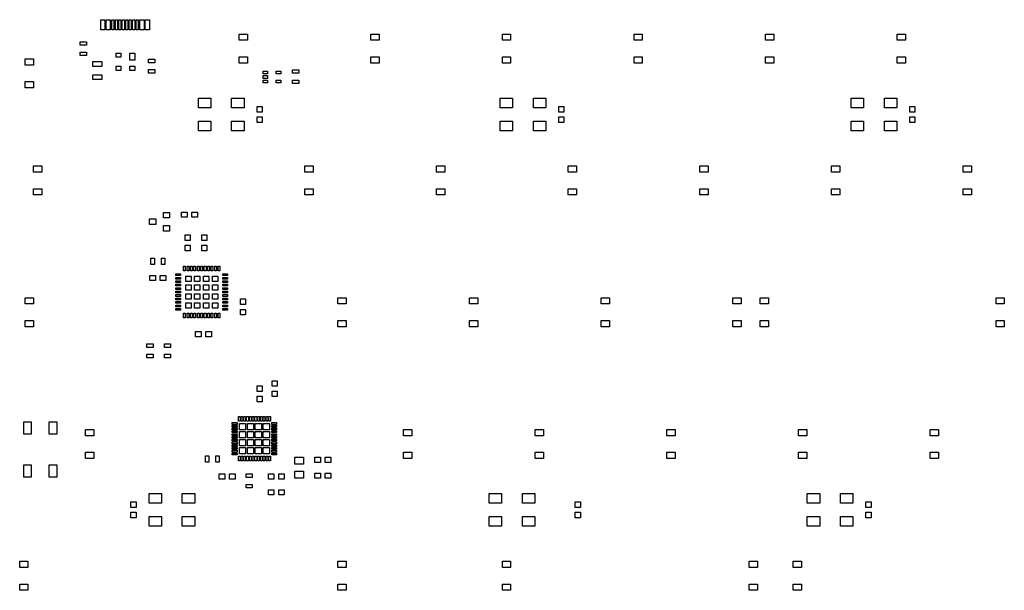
# Model space of a CAD drawing. Extents: x 51 to 336, y -135 to -53.
# Tile 1 of 2: x 51 to 193, y -135 to -53. Entities that reach past the tile are written whole.
import ezdxf

# ---------------------------------------------------------------- set-up
doc = ezdxf.new("R2010")
doc.units = 0
doc.header["$MEASUREMENT"] = 0
doc.layers.add('BLACK', color=7, linetype='CONTINUOUS')

msp = doc.modelspace()

# ---------------------------------------------------------------- linework, layer by layer
at = {"layer": 'Black'}
for p, q in [((62.7126, -54.42), (62.7126, -52.97)), ((62.7126, -52.97), (63.3126, -52.97)), ((63.3126, -52.97), (63.3126, -54.42)), ((63.4876, -54.42), (63.4876, -52.97)), ((63.4876, -52.97), (64.0876, -52.97)), ((64.0876, -52.97), (64.0876, -54.42)), ((64.3376, -54.42), (64.3376, -52.97)), ((64.3376, -52.97), (64.6376, -52.97)), ((64.6376, -52.97), (64.6376, -54.42)), ((64.8376, -54.42), (64.8376, -52.97)), ((64.8376, -52.97), (65.1376, -52.97)), ((65.1376, -52.97), (65.1376, -54.42)), ((65.3376, -54.42), (65.3376, -52.97)), ((65.3376, -52.97), (65.6376, -52.97)), ((65.6376, -52.97), (65.6376, -54.42)), ((65.8376, -54.42), (65.8376, -52.97)), ((65.8376, -52.97), (66.1376, -52.97)), ((66.1376, -52.97), (66.1376, -54.42)), ((66.3376, -54.42), (66.3376, -52.97)), ((66.3376, -52.97), (66.6376, -52.97)), ((66.6376, -52.97), (66.6376, -54.42)), ((66.8376, -54.42), (66.8376, -52.97)), ((66.8376, -52.97), (67.1376, -52.97)), ((67.1376, -52.97), (67.1376, -54.42)), ((67.3376, -54.42), (67.3376, -52.97)), ((67.3376, -52.97), (67.6376, -52.97)), ((67.6376, -52.97), (67.6376, -54.42)), ((67.8376, -54.42), (67.8376, -52.97)), ((67.8376, -52.97), (68.1376, -52.97)), ((68.1376, -52.97), (68.1376, -54.42)), ((68.3876, -54.42), (68.3876, -52.97)), ((68.3876, -52.97), (68.9876, -52.97)), ((68.9876, -52.97), (68.9876, -54.42)), ((69.1626, -54.42), (69.1626, -52.97)), ((69.1626, -52.97), (69.7626, -52.97)), ((69.7626, -52.97), (69.7626, -54.42)), ((63.3126, -54.42), (62.7126, -54.42)), ((64.0876, -54.42), (63.4876, -54.42)), ((64.6376, -54.42), (64.3376, -54.42)), ((65.1376, -54.42), (64.8376, -54.42)), ((65.6376, -54.42), (65.3376, -54.42)), ((66.1376, -54.42), (65.8376, -54.42)), ((66.6376, -54.42), (66.3376, -54.42)), ((67.1376, -54.42), (66.8376, -54.42)), ((67.6376, -54.42), (67.3376, -54.42)), ((68.1376, -54.42), (67.8376, -54.42)), ((68.9876, -54.42), (68.3876, -54.42)), ((69.7626, -54.42), (69.1626, -54.42)), ((82.7437, -55.95), (82.7437, -55.05)), ((82.7437, -55.05), (83.9437, -55.05)), ((83.9437, -55.05), (83.9437, -55.95)), ((101.794, -55.95), (101.794, -55.05)), ((101.794, -55.05), (102.994, -55.05)), ((102.994, -55.05), (102.994, -55.95)), ((120.844, -55.95), (120.844, -55.05)), ((120.844, -55.05), (122.044, -55.05)), ((122.044, -55.05), (122.044, -55.95)), ((139.894, -55.95), (139.894, -55.05)), ((139.894, -55.05), (141.094, -55.05)), ((141.094, -55.05), (141.094, -55.95)), ((158.944, -55.95), (158.944, -55.05)), ((158.944, -55.05), (160.144, -55.05)), ((160.144, -55.05), (160.144, -55.95)), ((177.994, -55.95), (177.994, -55.05)), ((177.994, -55.05), (179.194, -55.05)), ((179.194, -55.05), (179.194, -55.95)), ((59.748, -56.65), (59.748, -56.15)), ((59.748, -56.15), (60.648, -56.15)), ((60.648, -56.65), (59.748, -56.65)), ((60.648, -56.15), (60.648, -56.65)), ((83.9437, -55.95), (82.7437, -55.95)), ((102.994, -55.95), (101.794, -55.95)), ((122.044, -55.95), (120.844, -55.95)), ((141.094, -55.95), (139.894, -55.95)), ((160.144, -55.95), (158.944, -55.95)), ((179.194, -55.95), (177.994, -55.95)), ((59.748, -58.15), (59.748, -57.65)), ((59.748, -57.65), (60.648, -57.65)), ((60.648, -58.15), (59.748, -58.15)), ((60.648, -57.65), (60.648, -58.15)), ((64.944, -58.405), (64.944, -57.805)), ((64.944, -57.805), (65.644, -57.805)), ((65.644, -58.405), (64.944, -58.405)), ((65.644, -57.805), (65.644, -58.405)), ((66.944, -58.805), (66.944, -57.805)), ((66.944, -57.805), (67.644, -57.805)), ((67.644, -57.805), (67.644, -58.805)), ((82.7437, -59.25), (82.7437, -58.35)), ((82.7437, -58.35), (83.9437, -58.35)), ((83.9437, -58.35), (83.9437, -59.25)), ((101.794, -59.25), (101.794, -58.35)), ((101.794, -58.35), (102.994, -58.35)), ((102.994, -58.35), (102.994, -59.25)), ((120.844, -59.25), (120.844, -58.35)), ((120.844, -58.35), (122.044, -58.35)), ((122.044, -58.35), (122.044, -59.25)), ((139.894, -59.25), (139.894, -58.35)), ((139.894, -58.35), (141.094, -58.35)), ((141.094, -58.35), (141.094, -59.25)), ((158.944, -59.25), (158.944, -58.35)), ((158.944, -58.35), (160.144, -58.35)), ((160.144, -58.35), (160.144, -59.25)), ((177.994, -59.25), (177.994, -58.35)), ((177.994, -58.35), (179.194, -58.35)), ((179.194, -58.35), (179.194, -59.25)), ((51.7875, -59.5219), (51.7875, -58.6219)), ((51.7875, -58.6219), (52.9875, -58.6219)), ((52.9875, -59.5219), (51.7875, -59.5219)), ((52.9875, -58.6219), (52.9875, -59.5219)), ((61.58, -59.725), (61.58, -59.025)), ((61.58, -59.025), (62.88, -59.025)), ((62.88, -59.725), (61.58, -59.725)), ((62.88, -59.025), (62.88, -59.725)), ((64.944, -60.305), (64.944, -59.705)), ((64.944, -59.705), (65.644, -59.705)), ((65.644, -59.705), (65.644, -60.305)), ((67.644, -58.805), (66.944, -58.805)), ((66.944, -60.305), (66.944, -59.705)), ((66.944, -59.705), (67.644, -59.705)), ((67.644, -59.705), (67.644, -60.305)), ((69.654, -59.19), (69.654, -58.69)), ((69.654, -58.69), (70.554, -58.69)), ((70.554, -59.19), (69.654, -59.19)), ((70.554, -58.69), (70.554, -59.19)), ((83.9437, -59.25), (82.7437, -59.25)), ((102.994, -59.25), (101.794, -59.25)), ((122.044, -59.25), (120.844, -59.25)), ((141.094, -59.25), (139.894, -59.25)), ((160.144, -59.25), (158.944, -59.25)), ((179.194, -59.25), (177.994, -59.25)), ((61.58, -61.625), (61.58, -60.925)), ((61.58, -60.925), (62.88, -60.925)), ((62.88, -60.925), (62.88, -61.625)), ((65.644, -60.305), (64.944, -60.305)), ((67.644, -60.305), (66.944, -60.305)), ((69.654, -60.69), (69.654, -60.19)), ((69.654, -60.19), (70.554, -60.19)), ((70.554, -60.69), (69.654, -60.69)), ((70.554, -60.19), (70.554, -60.69)), ((86.228, -60.7957), (86.228, -60.3957)), ((86.228, -60.3957), (86.878, -60.3957)), ((86.878, -60.7957), (86.228, -60.7957)), ((86.228, -61.4457), (86.228, -61.0457)), ((86.228, -61.0457), (86.878, -61.0457)), ((86.878, -60.3957), (86.878, -60.7957)), ((86.878, -61.0457), (86.878, -61.4457)), ((88.128, -60.7957), (88.128, -60.3957)), ((88.128, -60.3957), (88.778, -60.3957)), ((88.778, -60.7957), (88.128, -60.7957)), ((88.778, -60.3957), (88.778, -60.7957)), ((90.482, -60.714), (90.482, -60.214)), ((90.482, -60.214), (91.382, -60.214)), ((91.382, -60.714), (90.482, -60.714)), ((91.382, -60.214), (91.382, -60.714)), ((51.7875, -62.8219), (51.7875, -61.9219)), ((51.7875, -61.9219), (52.9875, -61.9219)), ((52.9875, -61.9219), (52.9875, -62.8219)), ((62.88, -61.625), (61.58, -61.625)), ((86.878, -61.4457), (86.228, -61.4457)), ((86.228, -62.0957), (86.228, -61.6957)), ((86.228, -61.6957), (86.878, -61.6957)), ((86.878, -62.0957), (86.228, -62.0957)), ((86.878, -61.6957), (86.878, -62.0957)), ((88.128, -62.0957), (88.128, -61.6957)), ((88.128, -61.6957), (88.778, -61.6957)), ((88.778, -62.0957), (88.128, -62.0957)), ((88.778, -61.6957), (88.778, -62.0957)), ((90.482, -62.214), (90.482, -61.714)), ((90.482, -61.714), (91.382, -61.714)), ((91.382, -62.214), (90.482, -62.214)), ((91.382, -61.714), (91.382, -62.214)), ((52.9875, -62.8219), (51.7875, -62.8219)), ((76.8687, -65.725), (76.8687, -64.325)), ((76.8687, -64.325), (78.6688, -64.325)), ((78.6688, -64.325), (78.6688, -65.725)), ((81.6688, -65.725), (81.6688, -64.325)), ((81.6688, -64.325), (83.4688, -64.325)), ((83.4688, -64.325), (83.4688, -65.725)), ((85.35, -66.325), (85.35, -65.525)), ((85.35, -65.525), (86.1, -65.525)), ((86.1, -65.525), (86.1, -66.325)), ((120.525, -65.725), (120.525, -64.325)), ((120.525, -64.325), (122.325, -64.325)), ((122.325, -64.325), (122.325, -65.725)), ((125.325, -65.725), (125.325, -64.325)), ((125.325, -64.325), (127.125, -64.325)), ((127.125, -64.325), (127.125, -65.725)), ((129.006, -66.325), (129.006, -65.525)), ((129.006, -65.525), (129.756, -65.525)), ((129.756, -65.525), (129.756, -66.325)), ((171.325, -65.725), (171.325, -64.325)), ((171.325, -64.325), (173.125, -64.325)), ((173.125, -64.325), (173.125, -65.725)), ((176.125, -65.725), (176.125, -64.325)), ((176.125, -64.325), (177.925, -64.325)), ((177.925, -64.325), (177.925, -65.725)), ((179.806, -66.325), (179.806, -65.525)), ((179.806, -65.525), (180.556, -65.525)), ((180.556, -65.525), (180.556, -66.325)), ((78.6688, -65.725), (76.8687, -65.725)), ((83.4688, -65.725), (81.6688, -65.725)), ((86.1, -66.325), (85.35, -66.325)), ((122.325, -65.725), (120.525, -65.725)), ((127.125, -65.725), (125.325, -65.725)), ((129.756, -66.325), (129.006, -66.325)), ((173.125, -65.725), (171.325, -65.725)), ((177.925, -65.725), (176.125, -65.725)), ((180.556, -66.325), (179.806, -66.325)), ((76.8687, -69.025), (76.8687, -67.625)), ((76.8687, -67.625), (78.6688, -67.625)), ((78.6688, -67.625), (78.6688, -69.025)), ((81.6688, -69.025), (81.6688, -67.625)), ((81.6688, -67.625), (83.4688, -67.625)), ((83.4688, -67.625), (83.4688, -69.025)), ((85.35, -67.825), (85.35, -67.025)), ((85.35, -67.025), (86.1, -67.025)), ((86.1, -67.825), (85.35, -67.825)), ((86.1, -67.025), (86.1, -67.825)), ((120.525, -69.025), (120.525, -67.625)), ((120.525, -67.625), (122.325, -67.625)), ((122.325, -67.625), (122.325, -69.025)), ((125.325, -69.025), (125.325, -67.625)), ((125.325, -67.625), (127.125, -67.625)), ((127.125, -67.625), (127.125, -69.025)), ((129.006, -67.825), (129.006, -67.025)), ((129.006, -67.025), (129.756, -67.025)), ((129.756, -67.825), (129.006, -67.825)), ((129.756, -67.025), (129.756, -67.825)), ((171.325, -69.025), (171.325, -67.625)), ((171.325, -67.625), (173.125, -67.625)), ((173.125, -67.625), (173.125, -69.025)), ((176.125, -69.025), (176.125, -67.625)), ((176.125, -67.625), (177.925, -67.625)), ((177.925, -67.625), (177.925, -69.025)), ((179.806, -67.825), (179.806, -67.025)), ((179.806, -67.025), (180.556, -67.025)), ((180.556, -67.825), (179.806, -67.825)), ((180.556, -67.025), (180.556, -67.825)), ((78.6688, -69.025), (76.8687, -69.025)), ((83.4688, -69.025), (81.6688, -69.025)), ((122.325, -69.025), (120.525, -69.025)), ((127.125, -69.025), (125.325, -69.025)), ((173.125, -69.025), (171.325, -69.025)), ((177.925, -69.025), (176.125, -69.025)), ((52.9781, -75), (52.9781, -74.1)), ((52.9781, -74.1), (54.1781, -74.1)), ((54.1781, -75), (52.9781, -75)), ((54.1781, -74.1), (54.1781, -75)), ((92.2687, -75), (92.2687, -74.1)), ((92.2687, -74.1), (93.4688, -74.1)), ((93.4688, -75), (92.2687, -75)), ((93.4688, -74.1), (93.4688, -75)), ((111.319, -75), (111.319, -74.1)), ((111.319, -74.1), (112.519, -74.1)), ((112.519, -75), (111.319, -75)), ((112.519, -74.1), (112.519, -75)), ((130.369, -75), (130.369, -74.1)), ((130.369, -74.1), (131.569, -74.1)), ((131.569, -75), (130.369, -75)), ((131.569, -74.1), (131.569, -75)), ((149.419, -75), (149.419, -74.1)), ((149.419, -74.1), (150.619, -74.1)), ((150.619, -75), (149.419, -75)), ((150.619, -74.1), (150.619, -75)), ((168.469, -75), (168.469, -74.1)), ((168.469, -74.1), (169.669, -74.1)), ((169.669, -75), (168.469, -75)), ((169.669, -74.1), (169.669, -75)), ((187.519, -75), (187.519, -74.1)), ((187.519, -74.1), (188.719, -74.1)), ((188.719, -75), (187.519, -75)), ((188.719, -74.1), (188.719, -75)), ((52.9781, -78.3), (52.9781, -77.4)), ((52.9781, -77.4), (54.1781, -77.4)), ((54.1781, -78.3), (52.9781, -78.3)), ((54.1781, -77.4), (54.1781, -78.3)), ((92.2687, -78.3), (92.2687, -77.4)), ((92.2687, -77.4), (93.4688, -77.4)), ((93.4688, -78.3), (92.2687, -78.3)), ((93.4688, -77.4), (93.4688, -78.3)), ((111.319, -78.3), (111.319, -77.4)), ((111.319, -77.4), (112.519, -77.4)), ((112.519, -78.3), (111.319, -78.3)), ((112.519, -77.4), (112.519, -78.3)), ((130.369, -78.3), (130.369, -77.4)), ((130.369, -77.4), (131.569, -77.4)), ((131.569, -78.3), (130.369, -78.3)), ((131.569, -77.4), (131.569, -78.3)), ((149.419, -78.3), (149.419, -77.4)), ((149.419, -77.4), (150.619, -77.4)), ((150.619, -78.3), (149.419, -78.3)), ((150.619, -77.4), (150.619, -78.3)), ((168.469, -78.3), (168.469, -77.4)), ((168.469, -77.4), (169.669, -77.4)), ((169.669, -78.3), (168.469, -78.3)), ((169.669, -77.4), (169.669, -78.3)), ((187.519, -78.3), (187.519, -77.4)), ((187.519, -77.4), (188.719, -77.4)), ((188.719, -78.3), (187.519, -78.3)), ((188.719, -77.4), (188.719, -78.3)), ((71.797, -81.619), (71.797, -80.819)), ((71.797, -80.819), (72.697, -80.819)), ((72.697, -80.819), (72.697, -81.619)), ((74.415, -81.528), (74.415, -80.778)), ((74.415, -80.778), (75.215, -80.778)), ((75.215, -80.778), (75.215, -81.528)), ((75.915, -81.528), (75.915, -80.778)), ((75.915, -80.778), (76.715, -80.778)), ((76.715, -80.778), (76.715, -81.528)), ((69.797, -82.569), (69.797, -81.769)), ((69.797, -81.769), (70.697, -81.769)), ((70.697, -82.569), (69.797, -82.569)), ((70.697, -81.769), (70.697, -82.569)), ((72.697, -81.619), (71.797, -81.619)), ((75.215, -81.528), (74.415, -81.528)), ((76.715, -81.528), (75.915, -81.528)), ((71.797, -83.519), (71.797, -82.719)), ((71.797, -82.719), (72.697, -82.719)), ((72.697, -83.519), (71.797, -83.519)), ((72.697, -82.719), (72.697, -83.519)), ((74.936, -84.867), (74.936, -84.067)), ((74.936, -84.067), (75.686, -84.067)), ((75.686, -84.067), (75.686, -84.867)), ((77.349, -84.867), (77.349, -84.067)), ((77.349, -84.067), (78.099, -84.067)), ((78.099, -84.067), (78.099, -84.867)), ((75.686, -84.867), (74.936, -84.867)), ((78.099, -84.867), (77.349, -84.867)), ((74.936, -86.367), (74.936, -85.567)), ((74.936, -85.567), (75.686, -85.567)), ((75.686, -86.367), (74.936, -86.367)), ((75.686, -85.567), (75.686, -86.367)), ((77.349, -86.367), (77.349, -85.567)), ((77.349, -85.567), (78.099, -85.567)), ((78.099, -86.367), (77.349, -86.367)), ((78.099, -85.567), (78.099, -86.367)), ((69.993, -88.334), (69.993, -87.434)), ((69.993, -87.434), (70.493, -87.434)), ((70.493, -88.334), (69.993, -88.334)), ((70.493, -87.434), (70.493, -88.334)), ((71.493, -88.334), (71.493, -87.434)), ((71.493, -87.434), (71.993, -87.434)), ((71.993, -88.334), (71.493, -88.334)), ((71.993, -87.434), (71.993, -88.334)), ((73.5842, -89.9627), (73.5842, -89.7127)), ((73.5842, -89.7127), (74.2843, -89.7127)), ((74.2843, -89.7127), (74.2843, -89.9627)), ((74.7092, -89.2878), (74.7092, -88.5877)), ((74.7092, -88.5877), (74.9592, -88.5877)), ((74.9592, -89.2878), (74.7092, -89.2878)), ((74.9592, -88.5877), (74.9592, -89.2878)), ((75.2092, -89.2878), (75.2092, -88.5877)), ((75.2092, -88.5877), (75.4592, -88.5877)), ((75.4592, -89.2878), (75.2092, -89.2878)), ((75.4592, -88.5877), (75.4592, -89.2878)), ((75.7092, -89.2878), (75.7092, -88.5877)), ((75.7092, -88.5877), (75.9592, -88.5877)), ((75.9592, -89.2878), (75.7092, -89.2878)), ((75.9592, -88.5877), (75.9592, -89.2878)), ((76.2092, -89.2878), (76.2092, -88.5877)), ((76.2092, -88.5877), (76.4592, -88.5877)), ((76.4592, -89.2878), (76.2092, -89.2878)), ((76.4592, -88.5877), (76.4592, -89.2878)), ((76.7092, -89.2878), (76.7092, -88.5877)), ((76.7092, -88.5877), (76.9592, -88.5877)), ((76.9592, -89.2878), (76.7092, -89.2878)), ((76.9592, -88.5877), (76.9592, -89.2878)), ((77.2092, -89.2878), (77.2092, -88.5877)), ((77.2092, -88.5877), (77.4592, -88.5877)), ((77.4592, -89.2878), (77.2092, -89.2878)), ((77.4592, -88.5877), (77.4592, -89.2878)), ((77.7092, -89.2878), (77.7092, -88.5877)), ((77.7092, -88.5877), (77.9592, -88.5877)), ((77.9592, -89.2878), (77.7092, -89.2878)), ((77.9592, -88.5877), (77.9592, -89.2878)), ((78.2092, -89.2878), (78.2092, -88.5877)), ((78.2092, -88.5877), (78.4592, -88.5877)), ((78.4592, -89.2878), (78.2092, -89.2878)), ((78.4592, -88.5877), (78.4592, -89.2878)), ((78.7092, -89.2878), (78.7092, -88.5877)), ((78.7092, -88.5877), (78.9592, -88.5877)), ((78.9592, -89.2878), (78.7092, -89.2878)), ((78.9592, -88.5877), (78.9592, -89.2878)), ((79.2092, -89.2878), (79.2092, -88.5877)), ((79.2092, -88.5877), (79.4592, -88.5877)), ((79.4592, -89.2878), (79.2092, -89.2878)), ((79.4592, -88.5877), (79.4592, -89.2878)), ((79.7092, -89.2878), (79.7092, -88.5877)), ((79.7092, -88.5877), (79.9592, -88.5877)), ((79.9592, -89.2878), (79.7092, -89.2878)), ((79.9592, -88.5877), (79.9592, -89.2878)), ((80.3842, -89.9627), (80.3842, -89.7127)), ((80.3842, -89.7127), (81.0842, -89.7127)), ((81.0842, -89.7127), (81.0842, -89.9627)), ((69.843, -90.672), (69.843, -89.922)), ((69.843, -89.922), (70.643, -89.922)), ((70.643, -90.672), (69.843, -90.672)), ((70.643, -89.922), (70.643, -90.672)), ((71.343, -90.672), (71.343, -89.922)), ((71.343, -89.922), (72.143, -89.922)), ((72.143, -90.672), (71.343, -90.672)), ((72.143, -89.922), (72.143, -90.672)), ((74.2843, -89.9627), (73.5842, -89.9627)), ((73.5842, -90.4627), (73.5842, -90.2127)), ((73.5842, -90.2127), (74.2843, -90.2127)), ((74.2843, -90.4627), (73.5842, -90.4627)), ((73.5842, -90.9627), (73.5842, -90.7127)), ((73.5842, -90.7127), (74.2843, -90.7127)), ((74.2843, -90.9627), (73.5842, -90.9627)), ((74.2843, -90.2127), (74.2843, -90.4627)), ((74.2843, -90.7127), (74.2843, -90.9627)), ((75.0168, -90.7927), (75.0168, -90.0202)), ((75.0168, -90.0202), (75.7892, -90.0202)), ((75.7892, -90.7927), (75.0168, -90.7927)), ((75.7892, -90.0202), (75.7892, -90.7927)), ((76.3042, -90.7927), (76.3042, -90.0202)), ((76.3042, -90.0202), (77.0767, -90.0202)), ((77.0767, -90.7927), (76.3042, -90.7927)), ((77.0767, -90.0202), (77.0767, -90.7927)), ((77.5917, -90.7927), (77.5917, -90.0202)), ((77.5917, -90.0202), (78.3642, -90.0202)), ((78.3642, -90.7927), (77.5917, -90.7927)), ((78.3642, -90.0202), (78.3642, -90.7927)), ((78.8792, -90.7927), (78.8792, -90.0202)), ((78.8792, -90.0202), (79.6517, -90.0202)), ((79.6517, -90.7927), (78.8792, -90.7927)), ((79.6517, -90.0202), (79.6517, -90.7927)), ((81.0842, -89.9627), (80.3842, -89.9627)), ((80.3842, -90.4627), (80.3842, -90.2127)), ((80.3842, -90.2127), (81.0842, -90.2127)), ((81.0842, -90.4627), (80.3842, -90.4627)), ((80.3842, -90.9627), (80.3842, -90.7127)), ((80.3842, -90.7127), (81.0842, -90.7127)), ((81.0842, -90.9627), (80.3842, -90.9627)), ((81.0842, -90.2127), (81.0842, -90.4627)), ((81.0842, -90.7127), (81.0842, -90.9627)), ((73.5842, -91.4627), (73.5842, -91.2127)), ((73.5842, -91.2127), (74.2843, -91.2127)), ((74.2843, -91.4627), (73.5842, -91.4627)), ((73.5842, -91.9627), (73.5842, -91.7127)), ((73.5842, -91.7127), (74.2843, -91.7127)), ((74.2843, -91.9627), (73.5842, -91.9627)), ((73.5842, -92.4627), (73.5842, -92.2127)), ((73.5842, -92.2127), (74.2843, -92.2127)), ((74.2843, -92.4627), (73.5842, -92.4627)), ((74.2843, -91.2127), (74.2843, -91.4627)), ((74.2843, -91.7127), (74.2843, -91.9627)), ((74.2843, -92.2127), (74.2843, -92.4627)), ((75.0168, -92.0802), (75.0168, -91.3077)), ((75.0168, -91.3077), (75.7892, -91.3077)), ((75.7892, -92.0802), (75.0168, -92.0802)), ((75.0168, -93.3678), (75.0168, -92.5952)), ((75.0168, -92.5952), (75.7892, -92.5952)), ((75.7892, -91.3077), (75.7892, -92.0802)), ((75.7892, -92.5952), (75.7892, -93.3678)), ((76.3042, -92.0802), (76.3042, -91.3077)), ((76.3042, -91.3077), (77.0767, -91.3077)), ((77.0767, -92.0802), (76.3042, -92.0802)), ((76.3042, -93.3678), (76.3042, -92.5952)), ((76.3042, -92.5952), (77.0767, -92.5952)), ((77.0767, -91.3077), (77.0767, -92.0802)), ((77.0767, -92.5952), (77.0767, -93.3678)), ((77.5917, -92.0802), (77.5917, -91.3077)), ((77.5917, -91.3077), (78.3642, -91.3077)), ((78.3642, -92.0802), (77.5917, -92.0802)), ((77.5917, -93.3678), (77.5917, -92.5952)), ((77.5917, -92.5952), (78.3642, -92.5952)), ((78.3642, -91.3077), (78.3642, -92.0802)), ((78.3642, -92.5952), (78.3642, -93.3678)), ((78.8792, -92.0802), (78.8792, -91.3077)), ((78.8792, -91.3077), (79.6517, -91.3077)), ((79.6517, -92.0802), (78.8792, -92.0802)), ((78.8792, -93.3678), (78.8792, -92.5952)), ((78.8792, -92.5952), (79.6517, -92.5952)), ((79.6517, -91.3077), (79.6517, -92.0802)), ((79.6517, -92.5952), (79.6517, -93.3678)), ((80.3842, -91.4627), (80.3842, -91.2127)), ((80.3842, -91.2127), (81.0842, -91.2127)), ((81.0842, -91.4627), (80.3842, -91.4627)), ((80.3842, -91.9627), (80.3842, -91.7127)), ((80.3842, -91.7127), (81.0842, -91.7127)), ((81.0842, -91.9627), (80.3842, -91.9627)), ((80.3842, -92.4627), (80.3842, -92.2127)), ((80.3842, -92.2127), (81.0842, -92.2127)), ((81.0842, -92.4627), (80.3842, -92.4627)), ((81.0842, -91.2127), (81.0842, -91.4627)), ((81.0842, -91.7127), (81.0842, -91.9627)), ((81.0842, -92.2127), (81.0842, -92.4627)), ((51.7875, -94.05), (51.7875, -93.15)), ((51.7875, -93.15), (52.9875, -93.15)), ((52.9875, -93.15), (52.9875, -94.05)), ((73.5842, -92.9627), (73.5842, -92.7127)), ((73.5842, -92.7127), (74.2843, -92.7127)), ((74.2843, -92.9627), (73.5842, -92.9627)), ((73.5842, -93.4627), (73.5842, -93.2127)), ((73.5842, -93.2127), (74.2843, -93.2127)), ((74.2843, -93.4627), (73.5842, -93.4627)), ((73.5842, -93.9627), (73.5842, -93.7127)), ((73.5842, -93.7127), (74.2843, -93.7127)), ((74.2843, -93.9627), (73.5842, -93.9627)), ((74.2843, -92.7127), (74.2843, -92.9627)), ((74.2843, -93.2127), (74.2843, -93.4627)), ((74.2843, -93.7127), (74.2843, -93.9627)), ((75.7892, -93.3678), (75.0168, -93.3678)), ((75.0168, -94.6552), (75.0168, -93.8828)), ((75.0168, -93.8828), (75.7892, -93.8828)), ((75.7892, -93.8828), (75.7892, -94.6552)), ((77.0767, -93.3678), (76.3042, -93.3678)), ((76.3042, -94.6552), (76.3042, -93.8828)), ((76.3042, -93.8828), (77.0767, -93.8828)), ((77.0767, -93.8828), (77.0767, -94.6552)), ((78.3642, -93.3678), (77.5917, -93.3678)), ((77.5917, -94.6552), (77.5917, -93.8828)), ((77.5917, -93.8828), (78.3642, -93.8828)), ((78.3642, -93.8828), (78.3642, -94.6552)), ((79.6517, -93.3678), (78.8792, -93.3678)), ((78.8792, -94.6552), (78.8792, -93.8828)), ((78.8792, -93.8828), (79.6517, -93.8828)), ((79.6517, -93.8828), (79.6517, -94.6552)), ((80.3842, -92.9627), (80.3842, -92.7127)), ((80.3842, -92.7127), (81.0842, -92.7127)), ((81.0842, -92.9627), (80.3842, -92.9627)), ((80.3842, -93.4627), (80.3842, -93.2127)), ((80.3842, -93.2127), (81.0842, -93.2127)), ((81.0842, -93.4627), (80.3842, -93.4627)), ((80.3842, -93.9627), (80.3842, -93.7127)), ((80.3842, -93.7127), (81.0842, -93.7127)), ((81.0842, -93.9627), (80.3842, -93.9627)), ((81.0842, -92.7127), (81.0842, -92.9627)), ((81.0842, -93.2127), (81.0842, -93.4627)), ((81.0842, -93.7127), (81.0842, -93.9627)), ((82.937, -94.138), (82.937, -93.338)), ((82.937, -93.338), (83.687, -93.338)), ((83.687, -93.338), (83.687, -94.138)), ((97.0312, -94.05), (97.0312, -93.15)), ((97.0312, -93.15), (98.2312, -93.15)), ((98.2312, -93.15), (98.2312, -94.05)), ((116.081, -94.05), (116.081, -93.15)), ((116.081, -93.15), (117.281, -93.15)), ((117.281, -93.15), (117.281, -94.05)), ((135.131, -94.05), (135.131, -93.15)), ((135.131, -93.15), (136.331, -93.15)), ((136.331, -93.15), (136.331, -94.05)), ((154.181, -94.05), (154.181, -93.15)), ((154.181, -93.15), (155.381, -93.15)), ((155.381, -93.15), (155.381, -94.05)), ((158.15, -94.05), (158.15, -93.15)), ((158.15, -93.15), (159.35, -93.15)), ((159.35, -93.15), (159.35, -94.05)), ((192.281, -94.05), (192.281, -93.15)), ((192.281, -93.15), (193.481, -93.15)), ((193.481, -93.15), (193.481, -94.05)), ((52.9875, -94.05), (51.7875, -94.05)), ((73.5842, -94.4627), (73.5842, -94.2127)), ((73.5842, -94.2127), (74.2843, -94.2127)), ((74.2843, -94.4627), (73.5842, -94.4627)), ((73.5842, -94.9627), (73.5842, -94.7127)), ((73.5842, -94.7127), (74.2843, -94.7127)), ((74.2843, -94.9627), (73.5842, -94.9627)), ((74.2843, -94.2127), (74.2843, -94.4627)), ((74.2843, -94.7127), (74.2843, -94.9627)), ((74.7092, -96.0877), (74.7092, -95.3877)), ((74.7092, -95.3877), (74.9592, -95.3877)), ((74.9592, -95.3877), (74.9592, -96.0877)), ((75.7892, -94.6552), (75.0168, -94.6552)), ((75.2092, -96.0877), (75.2092, -95.3877)), ((75.2092, -95.3877), (75.4592, -95.3877)), ((75.4592, -95.3877), (75.4592, -96.0877)), ((75.7092, -96.0877), (75.7092, -95.3877)), ((75.7092, -95.3877), (75.9592, -95.3877)), ((75.9592, -95.3877), (75.9592, -96.0877)), ((76.2092, -96.0877), (76.2092, -95.3877)), ((76.2092, -95.3877), (76.4592, -95.3877)), ((77.0767, -94.6552), (76.3042, -94.6552)), ((76.4592, -95.3877), (76.4592, -96.0877)), ((76.7092, -96.0877), (76.7092, -95.3877)), ((76.7092, -95.3877), (76.9592, -95.3877)), ((76.9592, -95.3877), (76.9592, -96.0877)), ((77.2092, -96.0877), (77.2092, -95.3877)), ((77.2092, -95.3877), (77.4592, -95.3877)), ((77.4592, -95.3877), (77.4592, -96.0877)), ((78.3642, -94.6552), (77.5917, -94.6552)), ((77.7092, -96.0877), (77.7092, -95.3877)), ((77.7092, -95.3877), (77.9592, -95.3877)), ((77.9592, -95.3877), (77.9592, -96.0877)), ((78.2092, -96.0877), (78.2092, -95.3877)), ((78.2092, -95.3877), (78.4592, -95.3877)), ((78.4592, -95.3877), (78.4592, -96.0877)), ((78.7092, -96.0877), (78.7092, -95.3877)), ((78.7092, -95.3877), (78.9592, -95.3877)), ((79.6517, -94.6552), (78.8792, -94.6552)), ((78.9592, -95.3877), (78.9592, -96.0877)), ((79.2092, -96.0877), (79.2092, -95.3877)), ((79.2092, -95.3877), (79.4592, -95.3877)), ((79.4592, -95.3877), (79.4592, -96.0877)), ((79.7092, -96.0877), (79.7092, -95.3877)), ((79.7092, -95.3877), (79.9592, -95.3877)), ((79.9592, -95.3877), (79.9592, -96.0877)), ((80.3842, -94.4627), (80.3842, -94.2127)), ((80.3842, -94.2127), (81.0842, -94.2127)), ((81.0842, -94.4627), (80.3842, -94.4627)), ((80.3842, -94.9627), (80.3842, -94.7127)), ((80.3842, -94.7127), (81.0842, -94.7127)), ((81.0842, -94.9627), (80.3842, -94.9627)), ((81.0842, -94.2127), (81.0842, -94.4627)), ((81.0842, -94.7127), (81.0842, -94.9627)), ((83.687, -94.138), (82.937, -94.138)), ((82.937, -95.638), (82.937, -94.838)), ((82.937, -94.838), (83.687, -94.838)), ((83.687, -94.838), (83.687, -95.638)), ((98.2312, -94.05), (97.0312, -94.05)), ((117.281, -94.05), (116.081, -94.05)), ((136.331, -94.05), (135.131, -94.05)), ((155.381, -94.05), (154.181, -94.05)), ((159.35, -94.05), (158.15, -94.05)), ((193.481, -94.05), (192.281, -94.05)), ((51.7875, -97.35), (51.7875, -96.45)), ((51.7875, -96.45), (52.9875, -96.45)), ((52.9875, -96.45), (52.9875, -97.35)), ((74.9592, -96.0877), (74.7092, -96.0877)), ((75.4592, -96.0877), (75.2092, -96.0877)), ((75.9592, -96.0877), (75.7092, -96.0877)), ((76.4592, -96.0877), (76.2092, -96.0877)), ((76.9592, -96.0877), (76.7092, -96.0877)), ((77.4592, -96.0877), (77.2092, -96.0877)), ((77.9592, -96.0877), (77.7092, -96.0877)), ((78.4592, -96.0877), (78.2092, -96.0877)), ((78.9592, -96.0877), (78.7092, -96.0877)), ((79.4592, -96.0877), (79.2092, -96.0877)), ((79.9592, -96.0877), (79.7092, -96.0877)), ((83.687, -95.638), (82.937, -95.638)), ((97.0312, -97.35), (97.0312, -96.45)), ((97.0312, -96.45), (98.2312, -96.45)), ((98.2312, -96.45), (98.2312, -97.35)), ((116.081, -97.35), (116.081, -96.45)), ((116.081, -96.45), (117.281, -96.45)), ((117.281, -96.45), (117.281, -97.35)), ((135.131, -97.35), (135.131, -96.45)), ((135.131, -96.45), (136.331, -96.45)), ((136.331, -96.45), (136.331, -97.35)), ((154.181, -97.35), (154.181, -96.45)), ((154.181, -96.45), (155.381, -96.45)), ((155.381, -96.45), (155.381, -97.35)), ((158.15, -97.35), (158.15, -96.45)), ((158.15, -96.45), (159.35, -96.45)), ((159.35, -96.45), (159.35, -97.35)), ((192.281, -97.35), (192.281, -96.45)), ((192.281, -96.45), (193.481, -96.45)), ((193.481, -96.45), (193.481, -97.35)), ((52.9875, -97.35), (51.7875, -97.35)), ((76.447, -98.8), (76.447, -98.05)), ((76.447, -98.05), (77.247, -98.05)), ((77.247, -98.05), (77.247, -98.8)), ((77.947, -98.8), (77.947, -98.05)), ((77.947, -98.05), (78.747, -98.05)), ((78.747, -98.05), (78.747, -98.8)), ((98.2312, -97.35), (97.0312, -97.35)), ((117.281, -97.35), (116.081, -97.35)), ((136.331, -97.35), (135.131, -97.35)), ((155.381, -97.35), (154.181, -97.35)), ((159.35, -97.35), (158.15, -97.35)), ((193.481, -97.35), (192.281, -97.35)), ((77.247, -98.8), (76.447, -98.8)), ((78.747, -98.8), (77.947, -98.8)), ((69.4, -100.338), (69.4, -99.838)), ((69.4, -99.838), (70.3, -99.838)), ((70.3, -100.338), (69.4, -100.338)), ((70.3, -99.838), (70.3, -100.338)), ((71.94, -100.338), (71.94, -99.838)), ((71.94, -99.838), (72.84, -99.838)), ((72.84, -100.338), (71.94, -100.338)), ((72.84, -99.838), (72.84, -100.338)), ((69.4, -101.838), (69.4, -101.338)), ((69.4, -101.338), (70.3, -101.338)), ((70.3, -101.838), (69.4, -101.838)), ((70.3, -101.338), (70.3, -101.838)), ((71.94, -101.838), (71.94, -101.338)), ((71.94, -101.338), (72.84, -101.338)), ((72.84, -101.838), (71.94, -101.838)), ((72.84, -101.338), (72.84, -101.838)), ((87.509, -105.961), (87.509, -105.161)), ((87.509, -105.161), (88.259, -105.161)), ((88.259, -105.161), (88.259, -105.961)), ((85.35, -106.711), (85.35, -105.911)), ((85.35, -105.911), (86.1, -105.911)), ((86.1, -106.711), (85.35, -106.711)), ((86.1, -105.911), (86.1, -106.711)), ((88.259, -105.961), (87.509, -105.961)), ((87.509, -107.461), (87.509, -106.661)), ((87.509, -106.661), (88.259, -106.661)), ((88.259, -106.661), (88.259, -107.461)), ((85.35, -108.211), (85.35, -107.411)), ((85.35, -107.411), (86.1, -107.411)), ((86.1, -108.211), (85.35, -108.211)), ((86.1, -107.411), (86.1, -108.211)), ((88.259, -107.461), (87.509, -107.461)), ((51.575, -112.894), (51.575, -111.094)), ((51.575, -111.094), (52.675, -111.094)), ((52.675, -111.094), (52.675, -112.894)), ((55.275, -112.894), (55.275, -111.094)), ((55.275, -111.094), (56.375, -111.094)), ((56.375, -111.094), (56.375, -112.894)), ((82.638, -111.018), (82.638, -110.338)), ((82.638, -110.338), (82.888, -110.338)), ((82.888, -111.018), (82.638, -111.018)), ((82.888, -110.338), (82.888, -111.018)), ((83.038, -111.018), (83.038, -110.338)), ((83.038, -110.338), (83.288, -110.338)), ((83.288, -111.018), (83.038, -111.018)), ((83.288, -110.338), (83.288, -111.018)), ((83.438, -111.018), (83.438, -110.338)), ((83.438, -110.338), (83.688, -110.338)), ((83.688, -111.018), (83.438, -111.018)), ((83.688, -110.338), (83.688, -111.018)), ((83.838, -111.018), (83.838, -110.338)), ((83.838, -110.338), (84.088, -110.338)), ((84.088, -111.018), (83.838, -111.018)), ((84.088, -110.338), (84.088, -111.018)), ((84.238, -111.018), (84.238, -110.338)), ((84.238, -110.338), (84.488, -110.338)), ((84.488, -111.018), (84.238, -111.018)), ((84.488, -110.338), (84.488, -111.018)), ((84.638, -111.018), (84.638, -110.338)), ((84.638, -110.338), (84.888, -110.338)), ((84.888, -111.018), (84.638, -111.018)), ((84.888, -110.338), (84.888, -111.018)), ((85.038, -111.018), (85.038, -110.338)), ((85.038, -110.338), (85.288, -110.338)), ((85.288, -111.018), (85.038, -111.018)), ((85.288, -110.338), (85.288, -111.018)), ((85.438, -111.018), (85.438, -110.338)), ((85.438, -110.338), (85.688, -110.338)), ((85.688, -111.018), (85.438, -111.018)), ((85.688, -110.338), (85.688, -111.018)), ((85.838, -111.018), (85.838, -110.338)), ((85.838, -110.338), (86.088, -110.338)), ((86.088, -111.018), (85.838, -111.018)), ((86.088, -110.338), (86.088, -111.018)), ((86.238, -111.018), (86.238, -110.338)), ((86.238, -110.338), (86.488, -110.338)), ((86.488, -111.018), (86.238, -111.018)), ((86.488, -110.338), (86.488, -111.018)), ((86.638, -111.018), (86.638, -110.338)), ((86.638, -110.338), (86.888, -110.338)), ((86.888, -111.018), (86.638, -111.018)), ((86.888, -110.338), (86.888, -111.018)), ((87.038, -111.018), (87.038, -110.338)), ((87.038, -110.338), (87.288, -110.338)), ((87.288, -111.018), (87.038, -111.018)), ((87.288, -110.338), (87.288, -111.018)), ((60.5187, -113.1), (60.5187, -112.2)), ((60.5187, -112.2), (61.7188, -112.2)), ((61.7188, -112.2), (61.7188, -113.1)), ((81.763, -111.463), (81.763, -111.213)), ((81.763, -111.213), (82.443, -111.213)), ((82.443, -111.463), (81.763, -111.463)), ((81.763, -111.863), (81.763, -111.613)), ((81.763, -111.613), (82.443, -111.613)), ((82.443, -111.863), (81.763, -111.863)), ((81.763, -112.263), (81.763, -112.013)), ((81.763, -112.013), (82.443, -112.013)), ((82.443, -112.263), (81.763, -112.263)), ((81.763, -112.663), (81.763, -112.413)), ((81.763, -112.413), (82.443, -112.413)), ((82.443, -111.213), (82.443, -111.463)), ((82.443, -111.613), (82.443, -111.863)), ((82.443, -112.013), (82.443, -112.263)), ((82.443, -112.413), (82.443, -112.663)), ((82.788, -112.263), (82.788, -111.363)), ((82.788, -111.363), (83.688, -111.363)), ((83.688, -112.263), (82.788, -112.263)), ((82.788, -113.413), (82.788, -112.513)), ((82.788, -112.513), (83.688, -112.513)), ((83.688, -111.363), (83.688, -112.263)), ((83.688, -112.513), (83.688, -113.413)), ((83.938, -112.263), (83.938, -111.363)), ((83.938, -111.363), (84.838, -111.363)), ((84.838, -112.263), (83.938, -112.263)), ((83.938, -113.413), (83.938, -112.513)), ((83.938, -112.513), (84.838, -112.513)), ((84.838, -111.363), (84.838, -112.263)), ((84.838, -112.513), (84.838, -113.413)), ((85.088, -112.263), (85.088, -111.363)), ((85.088, -111.363), (85.988, -111.363)), ((85.988, -112.263), (85.088, -112.263)), ((85.088, -113.413), (85.088, -112.513)), ((85.088, -112.513), (85.988, -112.513)), ((85.988, -111.363), (85.988, -112.263)), ((85.988, -112.513), (85.988, -113.413)), ((86.238, -112.263), (86.238, -111.363)), ((86.238, -111.363), (87.138, -111.363)), ((87.138, -112.263), (86.238, -112.263)), ((86.238, -113.413), (86.238, -112.513)), ((86.238, -112.513), (87.138, -112.513)), ((87.138, -111.363), (87.138, -112.263)), ((87.138, -112.513), (87.138, -113.413)), ((87.483, -111.463), (87.483, -111.213)), ((87.483, -111.213), (88.163, -111.213)), ((88.163, -111.463), (87.483, -111.463)), ((87.483, -111.863), (87.483, -111.613)), ((87.483, -111.613), (88.163, -111.613)), ((88.163, -111.863), (87.483, -111.863)), ((87.483, -112.263), (87.483, -112.013)), ((87.483, -112.013), (88.163, -112.013)), ((88.163, -112.263), (87.483, -112.263)), ((87.483, -112.663), (87.483, -112.413)), ((87.483, -112.413), (88.163, -112.413)), ((88.163, -111.213), (88.163, -111.463)), ((88.163, -111.613), (88.163, -111.863)), ((88.163, -112.013), (88.163, -112.263)), ((88.163, -112.413), (88.163, -112.663)), ((106.556, -113.1), (106.556, -112.2)), ((106.556, -112.2), (107.756, -112.2)), ((107.756, -112.2), (107.756, -113.1)), ((125.606, -113.1), (125.606, -112.2)), ((125.606, -112.2), (126.806, -112.2)), ((126.806, -112.2), (126.806, -113.1)), ((144.656, -113.1), (144.656, -112.2)), ((144.656, -112.2), (145.856, -112.2)), ((145.856, -112.2), (145.856, -113.1)), ((163.706, -113.1), (163.706, -112.2)), ((163.706, -112.2), (164.906, -112.2)), ((164.906, -112.2), (164.906, -113.1)), ((182.756, -113.1), (182.756, -112.2)), ((182.756, -112.2), (183.956, -112.2)), ((183.956, -112.2), (183.956, -113.1)), ((52.675, -112.894), (51.575, -112.894)), ((56.375, -112.894), (55.275, -112.894)), ((61.7188, -113.1), (60.5187, -113.1)), ((82.443, -112.663), (81.763, -112.663)), ((81.763, -113.063), (81.763, -112.813)), ((81.763, -112.813), (82.443, -112.813)), ((82.443, -113.063), (81.763, -113.063)), ((81.763, -113.463), (81.763, -113.213)), ((81.763, -113.213), (82.443, -113.213)), ((82.443, -113.463), (81.763, -113.463)), ((81.763, -113.863), (81.763, -113.613)), ((81.763, -113.613), (82.443, -113.613)), ((82.443, -113.863), (81.763, -113.863)), ((82.443, -112.813), (82.443, -113.063)), ((82.443, -113.213), (82.443, -113.463)), ((82.443, -113.613), (82.443, -113.863)), ((83.688, -113.413), (82.788, -113.413)), ((82.788, -114.563), (82.788, -113.663)), ((82.788, -113.663), (83.688, -113.663)), ((83.688, -113.663), (83.688, -114.563)), ((84.838, -113.413), (83.938, -113.413)), ((83.938, -114.563), (83.938, -113.663)), ((83.938, -113.663), (84.838, -113.663)), ((84.838, -113.663), (84.838, -114.563)), ((85.988, -113.413), (85.088, -113.413)), ((85.088, -114.563), (85.088, -113.663)), ((85.088, -113.663), (85.988, -113.663)), ((85.988, -113.663), (85.988, -114.563)), ((87.138, -113.413), (86.238, -113.413)), ((86.238, -114.563), (86.238, -113.663)), ((86.238, -113.663), (87.138, -113.663)), ((87.138, -113.663), (87.138, -114.563)), ((88.163, -112.663), (87.483, -112.663)), ((87.483, -113.063), (87.483, -112.813)), ((87.483, -112.813), (88.163, -112.813)), ((88.163, -113.063), (87.483, -113.063)), ((87.483, -113.463), (87.483, -113.213)), ((87.483, -113.213), (88.163, -113.213)), ((88.163, -113.463), (87.483, -113.463)), ((87.483, -113.863), (87.483, -113.613)), ((87.483, -113.613), (88.163, -113.613)), ((88.163, -113.863), (87.483, -113.863)), ((88.163, -112.813), (88.163, -113.063)), ((88.163, -113.213), (88.163, -113.463)), ((88.163, -113.613), (88.163, -113.863)), ((107.756, -113.1), (106.556, -113.1)), ((126.806, -113.1), (125.606, -113.1)), ((145.856, -113.1), (144.656, -113.1)), ((164.906, -113.1), (163.706, -113.1)), ((183.956, -113.1), (182.756, -113.1)), ((81.763, -114.263), (81.763, -114.013)), ((81.763, -114.013), (82.443, -114.013)), ((82.443, -114.263), (81.763, -114.263)), ((81.763, -114.663), (81.763, -114.413)), ((81.763, -114.413), (82.443, -114.413)), ((82.443, -114.663), (81.763, -114.663)), ((81.763, -115.063), (81.763, -114.813)), ((81.763, -114.813), (82.443, -114.813)), ((82.443, -115.063), (81.763, -115.063)), ((81.763, -115.463), (81.763, -115.213)), ((81.763, -115.213), (82.443, -115.213)), ((82.443, -114.013), (82.443, -114.263)), ((82.443, -114.413), (82.443, -114.663)), ((82.443, -114.813), (82.443, -115.063)), ((82.443, -115.213), (82.443, -115.463)), ((83.688, -114.563), (82.788, -114.563)), ((82.788, -115.713), (82.788, -114.813)), ((82.788, -114.813), (83.688, -114.813)), ((83.688, -114.813), (83.688, -115.713)), ((84.838, -114.563), (83.938, -114.563)), ((83.938, -115.713), (83.938, -114.813)), ((83.938, -114.813), (84.838, -114.813)), ((84.838, -114.813), (84.838, -115.713)), ((85.988, -114.563), (85.088, -114.563)), ((85.088, -115.713), (85.088, -114.813)), ((85.088, -114.813), (85.988, -114.813)), ((85.988, -114.813), (85.988, -115.713)), ((87.138, -114.563), (86.238, -114.563)), ((86.238, -115.713), (86.238, -114.813)), ((86.238, -114.813), (87.138, -114.813)), ((87.138, -114.813), (87.138, -115.713)), ((87.483, -114.263), (87.483, -114.013)), ((87.483, -114.013), (88.163, -114.013)), ((88.163, -114.263), (87.483, -114.263)), ((87.483, -114.663), (87.483, -114.413)), ((87.483, -114.413), (88.163, -114.413)), ((88.163, -114.663), (87.483, -114.663)), ((87.483, -115.063), (87.483, -114.813)), ((87.483, -114.813), (88.163, -114.813)), ((88.163, -115.063), (87.483, -115.063)), ((87.483, -115.463), (87.483, -115.213)), ((87.483, -115.213), (88.163, -115.213)), ((88.163, -114.013), (88.163, -114.263)), ((88.163, -114.413), (88.163, -114.663)), ((88.163, -114.813), (88.163, -115.063)), ((88.163, -115.213), (88.163, -115.463)), ((60.5187, -116.4), (60.5187, -115.5)), ((60.5187, -115.5), (61.7188, -115.5)), ((61.7188, -116.4), (60.5187, -116.4)), ((61.7188, -115.5), (61.7188, -116.4)), ((77.867, -116.909), (77.867, -116.009)), ((77.867, -116.009), (78.367, -116.009)), ((78.367, -116.009), (78.367, -116.909)), ((79.367, -116.909), (79.367, -116.009)), ((79.367, -116.009), (79.867, -116.009)), ((79.867, -116.009), (79.867, -116.909)), ((82.443, -115.463), (81.763, -115.463)), ((81.763, -115.863), (81.763, -115.613)), ((81.763, -115.613), (82.443, -115.613)), ((82.443, -115.863), (81.763, -115.863)), ((82.443, -115.613), (82.443, -115.863)), ((82.638, -116.738), (82.638, -116.058)), ((82.638, -116.058), (82.888, -116.058)), ((82.888, -116.738), (82.638, -116.738)), ((83.688, -115.713), (82.788, -115.713)), ((82.888, -116.058), (82.888, -116.738)), ((83.038, -116.738), (83.038, -116.058)), ((83.038, -116.058), (83.288, -116.058)), ((83.288, -116.738), (83.038, -116.738)), ((83.288, -116.058), (83.288, -116.738)), ((83.438, -116.738), (83.438, -116.058)), ((83.438, -116.058), (83.688, -116.058)), ((83.688, -116.738), (83.438, -116.738)), ((83.688, -116.058), (83.688, -116.738)), ((83.838, -116.738), (83.838, -116.058)), ((83.838, -116.058), (84.088, -116.058)), ((84.088, -116.738), (83.838, -116.738)), ((84.838, -115.713), (83.938, -115.713)), ((84.088, -116.058), (84.088, -116.738)), ((84.238, -116.738), (84.238, -116.058)), ((84.238, -116.058), (84.488, -116.058)), ((84.488, -116.738), (84.238, -116.738)), ((84.488, -116.058), (84.488, -116.738)), ((84.638, -116.738), (84.638, -116.058)), ((84.638, -116.058), (84.888, -116.058)), ((84.888, -116.738), (84.638, -116.738)), ((84.888, -116.058), (84.888, -116.738)), ((85.038, -116.738), (85.038, -116.058)), ((85.038, -116.058), (85.288, -116.058)), ((85.288, -116.738), (85.038, -116.738)), ((85.988, -115.713), (85.088, -115.713)), ((85.288, -116.058), (85.288, -116.738)), ((85.438, -116.738), (85.438, -116.058)), ((85.438, -116.058), (85.688, -116.058)), ((85.688, -116.738), (85.438, -116.738)), ((85.688, -116.058), (85.688, -116.738)), ((85.838, -116.738), (85.838, -116.058)), ((85.838, -116.058), (86.088, -116.058)), ((86.088, -116.738), (85.838, -116.738)), ((86.088, -116.058), (86.088, -116.738)), ((87.138, -115.713), (86.238, -115.713)), ((86.238, -116.738), (86.238, -116.058)), ((86.238, -116.058), (86.488, -116.058)), ((86.488, -116.738), (86.238, -116.738)), ((86.488, -116.058), (86.488, -116.738)), ((86.638, -116.738), (86.638, -116.058)), ((86.638, -116.058), (86.888, -116.058)), ((86.888, -116.738), (86.638, -116.738)), ((86.888, -116.058), (86.888, -116.738)), ((87.038, -116.738), (87.038, -116.058)), ((87.038, -116.058), (87.288, -116.058)), ((87.288, -116.738), (87.038, -116.738)), ((87.288, -116.058), (87.288, -116.738)), ((88.163, -115.463), (87.483, -115.463)), ((87.483, -115.863), (87.483, -115.613)), ((87.483, -115.613), (88.163, -115.613)), ((88.163, -115.863), (87.483, -115.863)), ((88.163, -115.613), (88.163, -115.863)), ((90.815, -117.229), (90.815, -116.229)), ((90.815, -116.229), (92.065, -116.229)), ((92.065, -116.229), (92.065, -117.229)), ((93.719, -116.961), (93.719, -116.211)), ((93.719, -116.211), (94.519, -116.211)), ((94.519, -116.211), (94.519, -116.961)), ((95.219, -116.961), (95.219, -116.211)), ((95.219, -116.211), (96.019, -116.211)), ((96.019, -116.211), (96.019, -116.961)), ((106.556, -116.4), (106.556, -115.5)), ((106.556, -115.5), (107.756, -115.5)), ((107.756, -116.4), (106.556, -116.4)), ((107.756, -115.5), (107.756, -116.4)), ((125.606, -116.4), (125.606, -115.5)), ((125.606, -115.5), (126.806, -115.5)), ((126.806, -116.4), (125.606, -116.4)), ((126.806, -115.5), (126.806, -116.4)), ((144.656, -116.4), (144.656, -115.5)), ((144.656, -115.5), (145.856, -115.5)), ((145.856, -116.4), (144.656, -116.4)), ((145.856, -115.5), (145.856, -116.4)), ((163.706, -116.4), (163.706, -115.5)), ((163.706, -115.5), (164.906, -115.5)), ((164.906, -116.4), (163.706, -116.4)), ((164.906, -115.5), (164.906, -116.4)), ((182.756, -116.4), (182.756, -115.5)), ((182.756, -115.5), (183.956, -115.5)), ((183.956, -116.4), (182.756, -116.4)), ((183.956, -115.5), (183.956, -116.4)), ((51.575, -119.094), (51.575, -117.294)), ((51.575, -117.294), (52.675, -117.294)), ((52.675, -117.294), (52.675, -119.094)), ((55.275, -119.094), (55.275, -117.294)), ((55.275, -117.294), (56.375, -117.294)), ((56.375, -117.294), (56.375, -119.094)), ((78.367, -116.909), (77.867, -116.909)), ((79.867, -116.909), (79.367, -116.909)), ((92.065, -117.229), (90.815, -117.229)), ((90.815, -119.229), (90.815, -118.229)), ((90.815, -118.229), (92.065, -118.229)), ((92.065, -118.229), (92.065, -119.229)), ((94.519, -116.961), (93.719, -116.961)), ((96.019, -116.961), (95.219, -116.961)), ((52.675, -119.094), (51.575, -119.094)), ((56.375, -119.094), (55.275, -119.094)), ((79.876, -119.374), (79.876, -118.624)), ((79.876, -118.624), (80.676, -118.624)), ((80.676, -119.374), (79.876, -119.374)), ((80.676, -118.624), (80.676, -119.374)), ((81.376, -119.374), (81.376, -118.624)), ((81.376, -118.624), (82.176, -118.624)), ((82.176, -119.374), (81.376, -119.374)), ((82.176, -118.624), (82.176, -119.374)), ((83.751, -119.134), (83.751, -118.634)), ((83.751, -118.634), (84.651, -118.634)), ((84.651, -119.134), (83.751, -119.134)), ((84.651, -118.634), (84.651, -119.134)), ((86.988, -119.374), (86.988, -118.624)), ((86.988, -118.624), (87.788, -118.624)), ((87.788, -119.374), (86.988, -119.374)), ((87.788, -118.624), (87.788, -119.374)), ((88.488, -119.374), (88.488, -118.624)), ((88.488, -118.624), (89.288, -118.624)), ((89.288, -119.374), (88.488, -119.374)), ((89.288, -118.624), (89.288, -119.374)), ((92.065, -119.229), (90.815, -119.229)), ((93.719, -119.247), (93.719, -118.497)), ((93.719, -118.497), (94.519, -118.497)), ((94.519, -119.247), (93.719, -119.247)), ((94.519, -118.497), (94.519, -119.247)), ((95.219, -119.247), (95.219, -118.497)), ((95.219, -118.497), (96.019, -118.497)), ((96.019, -119.247), (95.219, -119.247)), ((96.019, -118.497), (96.019, -119.247)), ((83.751, -120.634), (83.751, -120.134)), ((83.751, -120.134), (84.651, -120.134)), ((84.651, -120.634), (83.751, -120.634)), ((84.651, -120.134), (84.651, -120.634)), ((86.988, -121.66), (86.988, -120.91)), ((86.988, -120.91), (87.788, -120.91)), ((87.788, -120.91), (87.788, -121.66)), ((88.488, -121.66), (88.488, -120.91)), ((88.488, -120.91), (89.288, -120.91)), ((89.288, -120.91), (89.288, -121.66)), ((69.725, -122.875), (69.725, -121.475)), ((69.725, -121.475), (71.525, -121.475)), ((71.525, -121.475), (71.525, -122.875)), ((74.525, -122.875), (74.525, -121.475)), ((74.525, -121.475), (76.325, -121.475)), ((76.325, -121.475), (76.325, -122.875)), ((87.788, -121.66), (86.988, -121.66)), ((89.288, -121.66), (88.488, -121.66)), ((118.938, -122.875), (118.938, -121.475)), ((118.938, -121.475), (120.737, -121.475)), ((120.737, -121.475), (120.737, -122.875)), ((123.737, -122.875), (123.737, -121.475)), ((123.737, -121.475), (125.537, -121.475)), ((125.537, -121.475), (125.537, -122.875)), ((164.975, -122.875), (164.975, -121.475)), ((164.975, -121.475), (166.775, -121.475)), ((166.775, -121.475), (166.775, -122.875)), ((169.775, -122.875), (169.775, -121.475)), ((169.775, -121.475), (171.575, -121.475)), ((171.575, -121.475), (171.575, -122.875)), ((67.0938, -123.475), (67.0938, -122.675)), ((67.0938, -122.675), (67.8438, -122.675)), ((67.8438, -123.475), (67.0938, -123.475)), ((67.8438, -122.675), (67.8438, -123.475)), ((71.525, -122.875), (69.725, -122.875)), ((76.325, -122.875), (74.525, -122.875)), ((120.737, -122.875), (118.938, -122.875)), ((125.537, -122.875), (123.737, -122.875)), ((131.387, -123.475), (131.387, -122.675)), ((131.387, -122.675), (132.137, -122.675)), ((132.137, -123.475), (131.387, -123.475)), ((132.137, -122.675), (132.137, -123.475)), ((166.775, -122.875), (164.975, -122.875)), ((171.575, -122.875), (169.775, -122.875)), ((173.456, -123.475), (173.456, -122.675)), ((173.456, -122.675), (174.206, -122.675)), ((174.206, -123.475), (173.456, -123.475)), ((174.206, -122.675), (174.206, -123.475)), ((67.0938, -124.975), (67.0938, -124.175)), ((67.0938, -124.175), (67.8438, -124.175)), ((67.8438, -124.975), (67.0938, -124.975)), ((67.8438, -124.175), (67.8438, -124.975)), ((69.725, -126.175), (69.725, -124.775)), ((69.725, -124.775), (71.525, -124.775)), ((71.525, -124.775), (71.525, -126.175)), ((74.525, -126.175), (74.525, -124.775)), ((74.525, -124.775), (76.325, -124.775)), ((76.325, -124.775), (76.325, -126.175)), ((118.938, -126.175), (118.938, -124.775)), ((118.938, -124.775), (120.737, -124.775)), ((120.737, -124.775), (120.737, -126.175)), ((123.737, -126.175), (123.737, -124.775)), ((123.737, -124.775), (125.537, -124.775)), ((125.537, -124.775), (125.537, -126.175)), ((131.387, -124.975), (131.387, -124.175)), ((131.387, -124.175), (132.137, -124.175)), ((132.137, -124.975), (131.387, -124.975)), ((132.137, -124.175), (132.137, -124.975)), ((164.975, -126.175), (164.975, -124.775)), ((164.975, -124.775), (166.775, -124.775)), ((166.775, -124.775), (166.775, -126.175)), ((169.775, -126.175), (169.775, -124.775)), ((169.775, -124.775), (171.575, -124.775)), ((171.575, -124.775), (171.575, -126.175)), ((173.456, -124.975), (173.456, -124.175)), ((173.456, -124.175), (174.206, -124.175)), ((174.206, -124.975), (173.456, -124.975)), ((174.206, -124.175), (174.206, -124.975)), ((71.525, -126.175), (69.725, -126.175)), ((76.325, -126.175), (74.525, -126.175)), ((120.737, -126.175), (118.938, -126.175)), ((125.537, -126.175), (123.737, -126.175)), ((166.775, -126.175), (164.975, -126.175)), ((171.575, -126.175), (169.775, -126.175)), ((50.9937, -132.15), (50.9937, -131.25)), ((50.9937, -131.25), (52.1937, -131.25)), ((52.1937, -132.15), (50.9937, -132.15)), ((52.1937, -131.25), (52.1937, -132.15)), ((97.0312, -132.15), (97.0312, -131.25)), ((97.0312, -131.25), (98.2312, -131.25)), ((98.2312, -132.15), (97.0312, -132.15)), ((98.2312, -131.25), (98.2312, -132.15)), ((120.844, -132.15), (120.844, -131.25)), ((120.844, -131.25), (122.044, -131.25)), ((122.044, -132.15), (120.844, -132.15)), ((122.044, -131.25), (122.044, -132.15)), ((156.562, -132.15), (156.562, -131.25)), ((156.562, -131.25), (157.762, -131.25)), ((157.762, -132.15), (156.562, -132.15)), ((157.762, -131.25), (157.762, -132.15)), ((162.912, -132.15), (162.912, -131.25)), ((162.912, -131.25), (164.112, -131.25)), ((164.112, -132.15), (162.912, -132.15)), ((164.112, -131.25), (164.112, -132.15)), ((50.9937, -135.45), (50.9937, -134.55)), ((50.9937, -134.55), (52.1937, -134.55)), ((52.1937, -134.55), (52.1937, -135.45)), ((97.0312, -135.45), (97.0312, -134.55)), ((97.0312, -134.55), (98.2312, -134.55)), ((98.2312, -134.55), (98.2312, -135.45)), ((120.844, -135.45), (120.844, -134.55)), ((120.844, -134.55), (122.044, -134.55)), ((122.044, -134.55), (122.044, -135.45)), ((156.562, -135.45), (156.562, -134.55)), ((156.562, -134.55), (157.762, -134.55)), ((157.762, -134.55), (157.762, -135.45)), ((162.912, -135.45), (162.912, -134.55)), ((162.912, -134.55), (164.112, -134.55)), ((164.112, -134.55), (164.112, -135.45)), ((52.1937, -135.45), (50.9937, -135.45)), ((98.2312, -135.45), (97.0312, -135.45)), ((122.044, -135.45), (120.844, -135.45)), ((157.762, -135.45), (156.562, -135.45)), ((164.112, -135.45), (162.912, -135.45))]:
    msp.add_line(p, q, dxfattribs=at)

doc.saveas('drawing.dxf')
